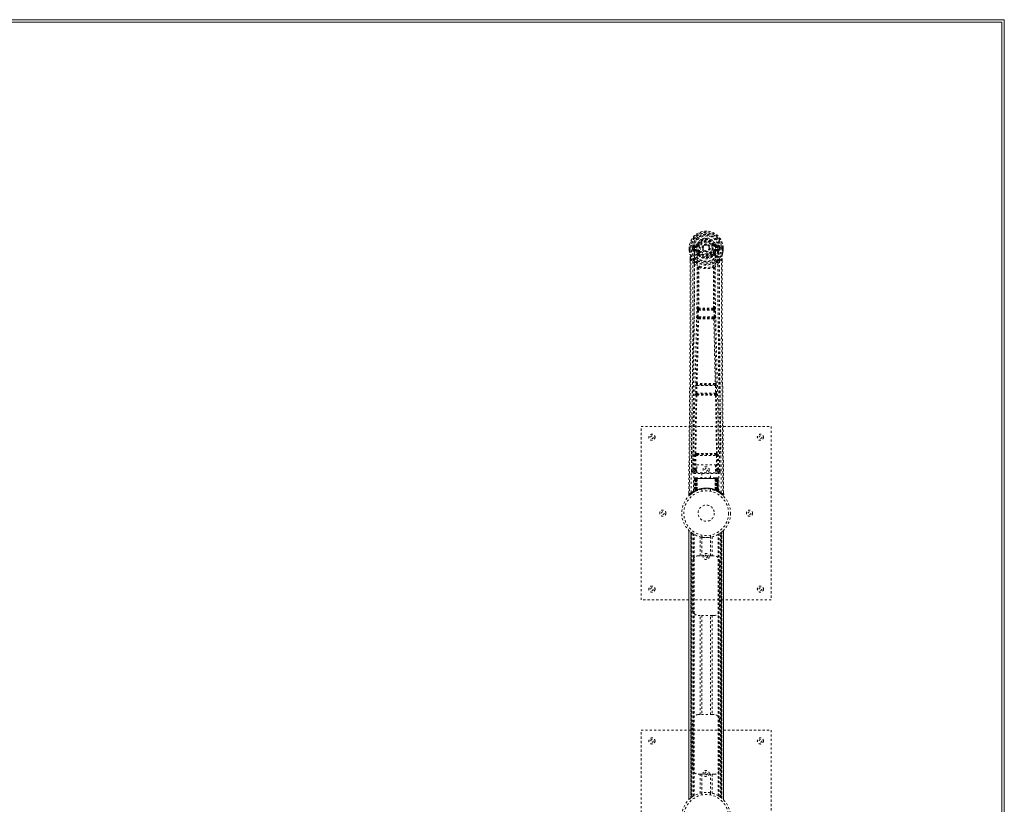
# Model space of a CAD drawing. Header units: inches. Extents: x 20.7 to 104.2, y 28.9 to 88.4.
# Tile 4 of 4: x 58.7 to 104.2, y 52.2 to 88.4. Entities that reach past the tile are written whole.
import ezdxf

# ---------------------------------------------------------------- set-up
doc = ezdxf.new("R2010")
doc.units = ezdxf.units.IN
doc.header["$MEASUREMENT"] = 0
doc.linetypes.add('SLD-Dashed', pattern=[0.075, 0.05, -0.025])
doc.linetypes.add('SLD-Solid', pattern=[0])

msp = doc.modelspace()

# ---------------------------------------------------------------- linework, layer by layer
at = {"color": 7, "linetype": 'SLD-Solid', "lineweight": 15}
for p, q in [((20.658, 88.377), (104.158, 88.377)), ((104.04, 88.259), (20.776, 88.259)), ((20.776, 88.259), (104.04, 88.259)), ((104.04, 28.995), (104.04, 88.259)), ((104.04, 88.259), (104.04, 28.995)), ((104.158, 88.377), (104.158, 28.877))]:
    msp.add_line(p, q, dxfattribs=at)
at = {"color": 7, "linetype": 'SLD-Dashed', "lineweight": 0}
for p, q in [((89.628, 77.858), (89.629, 77.741)), ((89.632, 77.858), (89.628, 77.858)), ((89.629, 77.741), (89.629, 77.737)), ((89.63, 77.859), (89.63, 77.741)), ((89.686, 77.858), (89.632, 77.858)), ((89.658, 77.857), (89.659, 77.741)), ((89.709, 77.857), (89.686, 77.858)), ((89.714, 77.857), (89.709, 77.857)), ((89.865, 77.857), (89.714, 77.857)), ((89.78, 77.784), (89.78, 77.856)), ((89.78, 77.784), (89.809, 77.786)), ((89.78, 77.784), (89.78, 77.784)), ((89.815, 77.857), (89.809, 77.857)), ((89.809, 77.857), (89.809, 77.786)), ((89.81, 77.785), (89.815, 77.766)), ((89.815, 77.779), (89.815, 77.857)), ((89.815, 77.766), (89.815, 77.779)), ((89.821, 77.742), (89.825, 77.738)), ((89.835, 77.727), (89.825, 77.737)), ((89.951, 78.002), (89.833, 77.978)), ((89.835, 77.727), (89.95, 77.706)), ((89.85, 77.79), (89.85, 77.76)), ((89.85, 77.79), (89.979, 77.79)), ((89.979, 77.735), (89.85, 77.76)), ((89.85, 77.76), (89.979, 77.76)), ((89.863, 77.942), (89.979, 77.962)), ((89.863, 77.942), (89.863, 77.912)), ((89.979, 77.942), (89.863, 77.942)), ((89.979, 77.912), (89.863, 77.912)), ((89.979, 77.962), (89.979, 77.942)), ((89.979, 77.912), (89.979, 77.942)), ((89.979, 77.79), (89.979, 77.76)), ((89.979, 77.735), (89.979, 77.76)), ((89.984, 78.029), (90.039, 78.006)), ((90.034, 77.694), (90.027, 77.705)), ((90.061, 77.705), (90.034, 77.694)), ((90.035, 77.998), (90.039, 78.006)), ((90.039, 78.006), (90.061, 77.996)), ((90.564, 77.859), (90.565, 77.851)), ((90.565, 77.851), (90.564, 77.835)), ((90.755, 77.996), (90.777, 78.006)), ((90.782, 77.694), (90.755, 77.705)), ((90.777, 78.006), (90.781, 77.997)), ((90.789, 77.706), (90.782, 77.694)), ((90.837, 77.962), (90.953, 77.942)), ((90.837, 77.962), (90.837, 77.942)), ((90.953, 77.942), (90.837, 77.942)), ((90.837, 77.912), (90.837, 77.942)), ((90.953, 77.912), (90.837, 77.912)), ((90.837, 77.79), (90.837, 77.76)), ((90.837, 77.79), (90.966, 77.79)), ((90.966, 77.76), (90.837, 77.735)), ((90.837, 77.735), (90.837, 77.76)), ((90.837, 77.76), (90.966, 77.76)), ((90.984, 77.978), (90.865, 78.002)), ((90.866, 77.706), (90.981, 77.727)), ((90.951, 77.858), (90.951, 77.857)), ((91.102, 77.857), (90.951, 77.857)), ((90.953, 77.912), (90.953, 77.942)), ((90.966, 77.76), (90.966, 77.79)), ((90.992, 77.738), (90.981, 77.727)), ((90.981, 77.727), (90.981, 77.727)), ((90.981, 77.727), (90.981, 77.727)), ((90.992, 77.738), (90.995, 77.742)), ((91.001, 77.857), (91.007, 77.857)), ((91.001, 77.779), (91.001, 77.857)), ((91.006, 77.785), (91.001, 77.766)), ((91.001, 77.766), (91.001, 77.779)), ((91.007, 77.786), (91.007, 77.857)), ((91.007, 77.786), (91.036, 77.784)), ((91.037, 77.857), (91.036, 77.784)), ((91.036, 77.784), (91.036, 77.784)), ((91.037, 77.857), (91.037, 77.857)), ((91.108, 77.857), (91.102, 77.857)), ((91.131, 77.858), (91.108, 77.857)), ((91.184, 77.858), (91.131, 77.858)), ((91.158, 77.741), (91.158, 77.857)), ((91.188, 77.858), (91.184, 77.858)), ((91.186, 77.741), (91.187, 77.859)), ((91.188, 77.858), (91.187, 77.741)), ((91.187, 77.737), (91.187, 77.741)), ((89.671, 77.359), (89.671, 77.257)), ((89.673, 77.358), (89.673, 77.256)), ((89.701, 77.357), (89.797, 77.242)), ((89.857, 77.13), (89.797, 77.242)), ((90.037, 77.545), (90.036, 77.568)), ((90.055, 77.5), (90.044, 77.518)), ((90.06, 77.573), (90.06, 77.55)), ((90.756, 77.55), (90.756, 77.573)), ((90.773, 77.518), (90.761, 77.5)), ((90.779, 77.545), (90.78, 77.568)), ((91.019, 77.242), (90.96, 77.13)), ((91.019, 77.242), (91.115, 77.357)), ((91.143, 77.269), (91.144, 77.358)), ((91.145, 77.359), (91.145, 77.27)), ((89.998, 74.677), (90.01, 74.986)), ((90.01, 74.986), (90.012, 75.02)), ((90.029, 75.076), (90.028, 75.076)), ((90.042, 74.675), (90.054, 74.984)), ((90.054, 74.984), (90.762, 74.984)), ((90.072, 75.029), (90.073, 75.029)), ((90.744, 75.029), (90.072, 75.029)), ((90.743, 75.029), (90.744, 75.029)), ((90.762, 74.984), (90.774, 74.675)), ((90.788, 75.076), (90.787, 75.076)), ((90.807, 74.986), (90.804, 75.02)), ((90.819, 74.677), (90.807, 74.986)), ((90.02, 74.583), (90.008, 74.587)), ((90.774, 74.675), (90.042, 74.675)), ((90.065, 74.626), (90.052, 74.631)), ((90.052, 74.631), (90.764, 74.631)), ((90.764, 74.631), (90.751, 74.626)), ((90.796, 74.583), (90.808, 74.587)), ((89.928, 71.155), (89.939, 71.508)), ((89.953, 71.598), (89.952, 71.598)), ((89.973, 71.154), (89.984, 71.506)), ((89.984, 71.506), (90.833, 71.506)), ((89.997, 71.551), (89.997, 71.551)), ((90.819, 71.551), (89.997, 71.551)), ((90.819, 71.551), (90.819, 71.551)), ((90.833, 71.506), (90.843, 71.154)), ((90.864, 71.598), (90.863, 71.598)), ((90.888, 71.155), (90.877, 71.508)), ((89.935, 71.065), (89.941, 71.062)), ((90.843, 71.154), (89.973, 71.154)), ((89.986, 71.106), (89.98, 71.109)), ((89.98, 71.109), (90.836, 71.109)), ((90.836, 71.109), (90.83, 71.106)), ((90.875, 71.062), (90.881, 71.065)), ((87.408, 61.627), (87.408, 69.627)), ((87.408, 69.627), (93.408, 69.627)), ((93.408, 69.627), (93.408, 61.627)), ((89.799, 68.384), (89.792, 67.57)), ((89.884, 67.624), (89.891, 68.284)), ((89.929, 67.623), (89.936, 68.283)), ((89.982, 68.374), (89.933, 68.373)), ((89.936, 68.283), (90.881, 68.283)), ((89.945, 68.327), (89.992, 68.327)), ((89.992, 68.327), (90.824, 68.327)), ((90.824, 68.327), (90.872, 68.327)), ((90.883, 68.373), (90.834, 68.374)), ((90.881, 68.283), (90.888, 67.623)), ((90.932, 67.624), (90.925, 68.284)), ((91.024, 67.57), (91.017, 68.384)), ((89.971, 67.85), (90.832, 67.85)), ((89.971, 67.484), (89.971, 67.85)), ((90.832, 67.85), (90.832, 67.484)), ((89.791, 67.567), (89.795, 67.549)), ((89.792, 67.57), (89.792, 67.569)), ((89.792, 67.569), (89.792, 67.559)), ((89.836, 67.521), (89.836, 67.461)), ((89.971, 67.521), (89.836, 67.521)), ((89.836, 67.461), (90.98, 67.461)), ((89.862, 67.223), (89.841, 66.617)), ((89.875, 67.223), (89.854, 66.625)), ((89.875, 67.223), (89.862, 67.223)), ((89.896, 67.227), (89.873, 66.633)), ((89.893, 67.223), (89.873, 66.636)), ((89.892, 67.252), (89.889, 67.251)), ((89.96, 67.223), (89.893, 67.223)), ((89.894, 67.252), (89.894, 67.252)), ((89.901, 67.223), (89.9, 66.666)), ((89.901, 67.252), (89.901, 67.25)), ((89.906, 67.252), (89.901, 67.252)), ((89.915, 67.252), (89.905, 67.252)), ((89.906, 67.223), (90.911, 67.223)), ((89.906, 66.668), (89.906, 67.223)), ((89.914, 66.672), (89.914, 67.223)), ((89.919, 67.252), (89.915, 67.252)), ((89.918, 67.223), (89.918, 66.674)), ((90.898, 67.223), (89.918, 67.223)), ((89.99, 67.252), (89.923, 67.252)), ((89.929, 67.578), (89.929, 67.623)), ((89.971, 67.623), (89.929, 67.623)), ((89.971, 67.578), (89.929, 67.578)), ((89.933, 67.223), (89.932, 66.681)), ((89.936, 67.223), (89.933, 67.223)), ((89.936, 67.223), (90.88, 67.223)), ((89.936, 66.683), (89.936, 67.223)), ((89.941, 66.671), (89.96, 67.223)), ((89.962, 67.223), (89.942, 66.672)), ((89.96, 67.223), (89.962, 67.223)), ((90.832, 67.484), (89.971, 67.484)), ((89.985, 66.7), (89.99, 67.224)), ((89.992, 67.223), (89.987, 66.701)), ((89.992, 67.223), (89.99, 67.224)), ((90.824, 67.252), (89.992, 67.252)), ((90.824, 67.223), (89.992, 67.223)), ((90.213, 67.484), (90.213, 67.252)), ((90.603, 67.252), (90.603, 67.484)), ((90.826, 67.224), (90.824, 67.223)), ((90.829, 66.701), (90.824, 67.223)), ((90.893, 67.252), (90.826, 67.252)), ((90.826, 67.224), (90.831, 66.7)), ((90.832, 67.623), (90.888, 67.623)), ((90.832, 67.578), (90.888, 67.578)), ((90.98, 67.521), (90.832, 67.521)), ((90.855, 67.223), (90.856, 67.223)), ((90.874, 66.672), (90.855, 67.223)), ((90.923, 67.223), (90.856, 67.223)), ((90.856, 67.223), (90.875, 66.671)), ((90.883, 67.223), (90.88, 67.223)), ((90.88, 67.223), (90.88, 66.683)), ((90.884, 66.681), (90.883, 67.223)), ((90.932, 67.624), (90.888, 67.623)), ((90.888, 67.578), (90.888, 67.623)), ((90.901, 67.252), (90.897, 67.252)), ((90.898, 66.674), (90.898, 67.223)), ((90.911, 67.252), (90.901, 67.252)), ((90.902, 67.223), (90.902, 66.672)), ((90.915, 67.252), (90.91, 67.252)), ((90.911, 67.223), (90.911, 66.668)), ((90.916, 66.666), (90.916, 67.223)), ((90.943, 66.633), (90.92, 67.227)), ((90.923, 67.223), (90.943, 66.636)), ((90.928, 67.251), (90.924, 67.252)), ((90.941, 67.223), (90.962, 66.625)), ((90.954, 67.223), (90.941, 67.223)), ((90.954, 67.223), (90.976, 66.617)), ((90.98, 67.461), (90.98, 67.521)), ((91.021, 67.549), (91.025, 67.567)), ((91.024, 67.569), (91.024, 67.57)), ((91.024, 67.559), (91.024, 67.569)), ((89.602, 66.571), (89.601, 66.486)), ((89.601, 66.485), (89.631, 66.485)), ((89.651, 66.463), (89.753, 66.544)), ((89.762, 66.551), (89.823, 66.588)), ((89.826, 66.593), (89.839, 66.6)), ((89.841, 66.617), (89.854, 66.625)), ((89.858, 66.611), (89.924, 66.645)), ((89.873, 66.636), (89.941, 66.671)), ((89.88, 66.642), (89.885, 66.641)), ((89.9, 66.666), (89.906, 66.668)), ((89.913, 66.64), (89.9, 66.666)), ((89.913, 66.64), (89.904, 66.635)), ((89.918, 66.642), (89.906, 66.668)), ((89.918, 66.642), (89.913, 66.64)), ((89.926, 66.646), (89.914, 66.672)), ((89.93, 66.648), (89.918, 66.674)), ((89.944, 66.655), (89.918, 66.642)), ((89.924, 66.645), (89.925, 66.646)), ((89.926, 66.646), (89.93, 66.648)), ((89.944, 66.655), (89.932, 66.681)), ((89.948, 66.656), (89.936, 66.683)), ((89.942, 66.672), (89.941, 66.671)), ((89.985, 66.7), (89.987, 66.701)), ((89.988, 66.673), (89.991, 66.674)), ((90.208, 66.734), (90.208, 66.638)), ((90.608, 66.638), (90.608, 66.734)), ((90.825, 66.674), (90.828, 66.673)), ((90.829, 66.701), (90.831, 66.7)), ((90.88, 66.683), (90.868, 66.656)), ((90.872, 66.655), (90.868, 66.656)), ((90.884, 66.681), (90.872, 66.655)), ((90.875, 66.671), (90.874, 66.672)), ((90.875, 66.671), (90.943, 66.636)), ((90.898, 66.674), (90.886, 66.648)), ((90.886, 66.648), (90.89, 66.646)), ((90.902, 66.672), (90.89, 66.646)), ((90.891, 66.646), (90.892, 66.645)), ((90.892, 66.645), (90.958, 66.611)), ((90.911, 66.668), (90.898, 66.642)), ((90.903, 66.64), (90.898, 66.642)), ((90.916, 66.666), (90.903, 66.64)), ((90.911, 66.668), (90.916, 66.666)), ((90.962, 66.625), (90.976, 66.617)), ((90.977, 66.6), (90.99, 66.593)), ((91.215, 66.486), (91.214, 66.57)), ((89.603, 64.842), (89.603, 52.412)), ((89.603, 52.413), (89.603, 64.841)), ((89.603, 64.841), (89.604, 64.84)), ((89.603, 64.84), (89.603, 52.413)), ((89.615, 52.425), (89.615, 64.829)), ((89.693, 52.495), (89.693, 64.758)), ((89.693, 64.758), (89.693, 52.495)), ((89.698, 64.754), (89.698, 52.499)), ((89.738, 64.723), (89.702, 64.751)), ((89.702, 52.503), (89.702, 64.751)), ((89.702, 64.751), (89.702, 52.503)), ((89.707, 64.747), (89.707, 52.507)), ((89.717, 52.514), (89.717, 64.739)), ((89.718, 52.515), (89.718, 64.739)), ((89.72, 64.737), (89.72, 52.517)), ((89.722, 64.735), (89.722, 52.518)), ((89.752, 64.713), (89.752, 52.541)), ((89.81, 64.674), (89.805, 64.677)), ((89.81, 52.58), (89.81, 64.674)), ((89.835, 52.595), (89.835, 64.659)), ((89.853, 52.605), (89.853, 64.648)), ((90.127, 63.662), (90.127, 64.538)), ((90.208, 64.616), (90.208, 64.519)), ((90.211, 64.519), (90.211, 63.662)), ((90.606, 63.662), (90.606, 64.519)), ((90.608, 64.519), (90.608, 64.616)), ((90.69, 64.538), (90.69, 63.662)), ((90.963, 52.605), (90.963, 64.648)), ((90.981, 52.595), (90.981, 64.659)), ((91.006, 52.58), (91.006, 64.674)), ((91.072, 52.535), (91.072, 64.719)), ((91.094, 52.518), (91.094, 64.735)), ((91.097, 52.517), (91.097, 64.737)), ((91.098, 64.739), (91.1, 64.74)), ((91.098, 64.739), (91.098, 52.515)), ((91.103, 64.742), (91.103, 52.512)), ((91.119, 64.755), (91.112, 64.75)), ((91.113, 64.75), (91.118, 64.754)), ((91.114, 64.751), (91.114, 52.503)), ((91.114, 52.503), (91.114, 64.751)), ((91.117, 52.5), (91.117, 64.753)), ((91.123, 64.758), (91.118, 64.754)), ((91.118, 52.499), (91.118, 64.754)), ((91.123, 64.758), (91.123, 52.495)), ((91.123, 52.495), (91.123, 64.758)), ((91.201, 64.829), (91.201, 52.425)), ((91.213, 52.411), (91.213, 64.842)), ((91.213, 64.841), (91.213, 52.413)), ((91.213, 52.413), (91.213, 64.84)), ((90.043, 63.662), (90.127, 63.662)), ((90.69, 63.662), (90.127, 63.662)), ((90.69, 63.662), (90.773, 63.662)), ((89.793, 61.162), (89.793, 63.412)), ((91.023, 63.412), (91.023, 61.162)), ((93.408, 61.627), (87.408, 61.627)), ((90.127, 60.912), (90.043, 60.912)), ((90.127, 56.342), (90.127, 60.912)), ((90.69, 60.912), (90.127, 60.912)), ((90.211, 60.912), (90.211, 56.342)), ((90.606, 56.342), (90.606, 60.912)), ((90.69, 60.912), (90.69, 56.342)), ((90.773, 60.912), (90.69, 60.912)), ((90.043, 56.342), (90.127, 56.342)), ((90.69, 56.342), (90.127, 56.342)), ((90.69, 56.342), (90.773, 56.342)), ((89.793, 53.842), (89.793, 56.092)), ((91.023, 56.092), (91.023, 53.842)), ((87.408, 47.627), (87.408, 55.627)), ((87.408, 55.627), (93.408, 55.627)), ((93.408, 55.627), (93.408, 47.627)), ((90.127, 53.592), (90.043, 53.592)), ((90.127, 52.716), (90.127, 53.592)), ((90.127, 53.592), (90.69, 53.592)), ((90.211, 53.592), (90.211, 52.734)), ((90.606, 52.734), (90.606, 53.592)), ((90.69, 53.592), (90.69, 52.716)), ((90.773, 53.592), (90.69, 53.592)), ((90.208, 52.734), (90.208, 52.638)), ((90.608, 52.638), (90.608, 52.734)), ((89.693, 52.495), (89.698, 52.499)), ((89.703, 52.504), (89.698, 52.499)), ((89.707, 52.507), (89.724, 52.52)), ((89.718, 52.515), (89.716, 52.514)), ((91.006, 52.58), (91.011, 52.576)), ((91.078, 52.53), (91.114, 52.503)), ((91.118, 52.499), (91.123, 52.495)), ((91.213, 52.413), (91.212, 52.413))]:
    msp.add_line(p, q, dxfattribs=at)
at = {"color": 7, "linetype": 'SLD-Dashed', "lineweight": 0, "flags": 128}
for points in [[(89.982, 77.887), (89.988, 77.965), (90.011, 78.041), (90.05, 78.111), (90.104, 78.172), (90.169, 78.221), (90.244, 78.258), (90.324, 78.28), (90.408, 78.288), (90.492, 78.28), (90.572, 78.258), (90.647, 78.221), (90.713, 78.172), (90.766, 78.111), (90.806, 78.041), (90.828, 77.965), (90.834, 77.887)], [(89.628, 77.858), (89.628, 77.858), (89.629, 77.858), (89.632, 77.858), (89.635, 77.858), (89.64, 77.857), (89.646, 77.857), (89.652, 77.857), (89.658, 77.857)], [(89.629, 77.741), (89.642, 77.646), (89.658, 77.571)], [(89.629, 77.737), (89.63, 77.737), (89.632, 77.737), (89.635, 77.738), (89.638, 77.738), (89.643, 77.739), (89.648, 77.74), (89.653, 77.74), (89.659, 77.741)], [(89.659, 77.741), (89.652, 77.741), (89.646, 77.741), (89.64, 77.741), (89.636, 77.741), (89.632, 77.741), (89.63, 77.741), (89.629, 77.741), (89.629, 77.741)], [(89.629, 77.737), (89.641, 77.649), (89.659, 77.56)], [(89.72, 66.579), (89.726, 68.17), (89.744, 69.759), (89.774, 71.345), (89.812, 72.928), (89.842, 74.168), (89.865, 75.404), (89.875, 76.634), (89.865, 77.857)], [(89.81, 77.785), (89.81, 77.786), (89.809, 77.786)], [(89.815, 77.779), (89.831, 77.787), (89.85, 77.79)], [(89.863, 77.912), (89.84, 77.916), (89.82, 77.929)], [(89.829, 66.635), (89.835, 68.221), (89.856, 69.806), (89.889, 71.388), (89.929, 72.967), (89.961, 74.204), (89.985, 75.437), (89.995, 76.666), (89.982, 77.887)], [(89.977, 77.683), (89.964, 77.7), (89.95, 77.706)], [(90.036, 77.568), (90.006, 77.618), (89.977, 77.683)], [(90.034, 77.694), (90.06, 77.633), (90.089, 77.586)], [(90.089, 77.985), (90.084, 77.987), (90.079, 77.989), (90.074, 77.991), (90.07, 77.993), (90.066, 77.994), (90.064, 77.995), (90.062, 77.996), (90.061, 77.996)], [(90.089, 77.717), (90.084, 77.715), (90.079, 77.713), (90.074, 77.711), (90.07, 77.709), (90.066, 77.707), (90.064, 77.706), (90.062, 77.706), (90.061, 77.705)], [(90.727, 77.985), (90.732, 77.987), (90.737, 77.989), (90.742, 77.991), (90.746, 77.993), (90.75, 77.994), (90.752, 77.995), (90.754, 77.996), (90.755, 77.996)], [(90.727, 77.717), (90.732, 77.715), (90.737, 77.713), (90.742, 77.711), (90.746, 77.709), (90.75, 77.707), (90.752, 77.706), (90.754, 77.706), (90.755, 77.705)], [(90.78, 77.568), (90.811, 77.618), (90.839, 77.683)], [(90.987, 66.635), (90.981, 68.221), (90.96, 69.806), (90.927, 71.388), (90.887, 72.967), (90.855, 74.204), (90.831, 75.437), (90.822, 76.666), (90.834, 77.887)], [(90.839, 77.683), (90.852, 77.7), (90.866, 77.706)], [(91.096, 66.579), (91.091, 68.17), (91.072, 69.759), (91.042, 71.345), (91.004, 72.928), (90.974, 74.168), (90.951, 75.404), (90.941, 76.634), (90.951, 77.857)], [(90.996, 77.929), (90.977, 77.916), (90.953, 77.912)], [(90.966, 77.79), (90.985, 77.787), (91.001, 77.779)], [(91.007, 77.786), (91.007, 77.786), (91.006, 77.785)], [(91.007, 77.857), (91.01, 77.857), (91.017, 77.857), (91.026, 77.857), (91.037, 77.857)], [(91.157, 77.56), (91.174, 77.638), (91.187, 77.737)], [(91.158, 77.857), (91.164, 77.857), (91.171, 77.857), (91.176, 77.857), (91.181, 77.857), (91.184, 77.858), (91.187, 77.858), (91.188, 77.858), (91.188, 77.858)], [(91.187, 77.741), (91.188, 77.741), (91.186, 77.741), (91.184, 77.741), (91.18, 77.741), (91.176, 77.741), (91.17, 77.741), (91.164, 77.741), (91.158, 77.741)], [(91.187, 77.737), (91.186, 77.737), (91.184, 77.737), (91.181, 77.738), (91.178, 77.738), (91.173, 77.739), (91.168, 77.74), (91.163, 77.74), (91.158, 77.741)], [(91.187, 77.741), (91.174, 77.646), (91.159, 77.571)], [(89.671, 77.257), (89.669, 74.64), (89.651, 71.924), (89.627, 69.203), (89.601, 66.485)], [(89.701, 77.357), (89.702, 76.543), (89.702, 75.695), (89.699, 74.811), (89.696, 74.009), (89.693, 73.491), (89.689, 72.949), (89.685, 72.383), (89.681, 71.819), (89.677, 71.331), (89.671, 70.684), (89.665, 69.996), (89.658, 69.267), (89.651, 68.59), (89.631, 66.485)], [(89.658, 77.571), (89.658, 77.565), (89.659, 77.56)], [(89.839, 77.282), (89.739, 77.405), (89.659, 77.56)], [(89.671, 77.359), (89.671, 77.358), (89.672, 77.358), (89.674, 77.358), (89.678, 77.358), (89.683, 77.357), (89.689, 77.357), (89.695, 77.357), (89.701, 77.357)], [(89.797, 77.242), (89.797, 76.502), (89.796, 75.73), (89.793, 74.927), (89.789, 74.161), (89.784, 73.385), (89.778, 72.609), (89.772, 71.853), (89.766, 71.128), (89.759, 70.452), (89.752, 69.696), (89.745, 68.986), (89.738, 68.289), (89.731, 67.567)], [(90.055, 77.5), (90.13, 77.441), (90.181, 77.414)], [(90.635, 77.414), (90.686, 77.441), (90.761, 77.5)], [(90.977, 77.282), (91.077, 77.406), (91.157, 77.56)], [(91.085, 67.567), (91.081, 67.943), (91.077, 68.372), (91.073, 68.842), (91.068, 69.266), (91.066, 69.489), (91.064, 69.712), (91.062, 69.934), (91.06, 70.187), (91.057, 70.442), (91.055, 70.689), (91.05, 71.193), (91.046, 71.66), (91.042, 72.092), (91.039, 72.515), (91.035, 73.005), (91.029, 73.846), (91.024, 74.694), (91.021, 75.571), (91.019, 76.426), (91.019, 77.242)], [(91.115, 77.357), (91.114, 76.619), (91.114, 75.839), (91.116, 75.016), (91.12, 74.15), (91.124, 73.354), (91.13, 72.524), (91.131, 72.333), (91.133, 72.141), (91.134, 71.947), (91.136, 71.814), (91.137, 71.684), (91.138, 71.548), (91.139, 71.407), (91.143, 70.954), (91.148, 70.449), (91.153, 69.894), (91.156, 69.542), (91.16, 69.17), (91.164, 68.767), (91.167, 68.392), (91.172, 67.901), (91.176, 67.465), (91.179, 67.084), (91.182, 66.757), (91.185, 66.485)], [(91.115, 77.357), (91.121, 77.357), (91.127, 77.357), (91.133, 77.357), (91.138, 77.358), (91.142, 77.358), (91.144, 77.358), (91.145, 77.358), (91.145, 77.359)], [(91.145, 77.27), (91.147, 74.641), (91.165, 71.923), (91.189, 69.204), (91.215, 66.485)], [(91.157, 77.56), (91.158, 77.565), (91.159, 77.571)], [(89.857, 77.13), (89.848, 73.943), (89.822, 70.755), (89.791, 67.567)], [(89.857, 77.13), (89.941, 77.032), (90.038, 76.945)], [(89.935, 77.194), (89.944, 77.185), (89.95, 77.179)], [(90.029, 75.076), (90.04, 76.008), (90.04, 76.937)], [(90.086, 76.954), (90.081, 76.964), (90.074, 76.97), (90.067, 76.974), (90.059, 76.974), (90.051, 76.971), (90.045, 76.965), (90.04, 76.956), (90.038, 76.945)], [(90.076, 76.944), (90.075, 76.014), (90.065, 75.081)], [(90.086, 76.954), (90.08, 76.95), (90.077, 76.947), (90.076, 76.946), (90.076, 76.944)], [(90.778, 76.945), (90.776, 76.956), (90.771, 76.965), (90.765, 76.971), (90.758, 76.974), (90.75, 76.974), (90.742, 76.97), (90.735, 76.964), (90.73, 76.954)], [(90.74, 76.944), (90.74, 76.946), (90.739, 76.947), (90.737, 76.95), (90.73, 76.954)], [(90.751, 75.081), (90.741, 76.014), (90.74, 76.944)], [(90.787, 75.076), (90.777, 76.008), (90.776, 76.937)], [(90.778, 76.945), (90.875, 77.032), (90.96, 77.13)], [(90.867, 77.179), (90.872, 77.185), (90.881, 77.194)], [(91.025, 67.567), (90.994, 70.755), (90.968, 73.943), (90.96, 77.13)], [(90.01, 74.986), (90.015, 74.986), (90.025, 74.985), (90.039, 74.985), (90.054, 74.984)], [(90.054, 74.984), (90.055, 74.993), (90.056, 75.001), (90.061, 75.016), (90.066, 75.025), (90.069, 75.028), (90.071, 75.029), (90.072, 75.029)], [(90.762, 74.984), (90.77, 74.985), (90.778, 74.985), (90.785, 74.985), (90.791, 74.985), (90.797, 74.986), (90.801, 74.986), (90.805, 74.986), (90.807, 74.986)], [(89.953, 71.598), (89.988, 73.093), (90.02, 74.583)], [(89.987, 71.6), (90.023, 73.096), (90.056, 74.588)], [(89.998, 74.677), (89.999, 74.677), (90.003, 74.677), (90.007, 74.677), (90.013, 74.677), (90.019, 74.676), (90.026, 74.676), (90.034, 74.676), (90.042, 74.675)], [(90.052, 74.631), (90.047, 74.635), (90.044, 74.644), (90.042, 74.659), (90.042, 74.667), (90.042, 74.675)], [(90.76, 74.588), (90.793, 73.096), (90.829, 71.6)], [(90.774, 74.675), (90.775, 74.667), (90.774, 74.659), (90.773, 74.644), (90.769, 74.635), (90.764, 74.631)], [(90.774, 74.675), (90.782, 74.676), (90.79, 74.676), (90.797, 74.676), (90.803, 74.677), (90.809, 74.677), (90.813, 74.677), (90.817, 74.677), (90.819, 74.677)], [(90.863, 71.598), (90.828, 73.093), (90.796, 74.583)], [(89.939, 71.508), (89.941, 71.541), (89.941, 71.543)], [(89.939, 71.508), (89.941, 71.508), (89.944, 71.507), (89.948, 71.507), (89.954, 71.507), (89.96, 71.507), (89.968, 71.507), (89.975, 71.506), (89.984, 71.506)], [(89.957, 71.578), (89.956, 71.58), (89.953, 71.598)], [(90.833, 71.506), (90.841, 71.506), (90.849, 71.507), (90.856, 71.507), (90.862, 71.507), (90.868, 71.507), (90.872, 71.507), (90.876, 71.508), (90.877, 71.508)], [(90.877, 71.508), (90.875, 71.541), (90.875, 71.543)], [(89.9, 68.372), (89.917, 69.718), (89.941, 71.062)], [(89.928, 71.155), (89.93, 71.155), (89.933, 71.155), (89.937, 71.155), (89.943, 71.154), (89.949, 71.154), (89.957, 71.154), (89.965, 71.154), (89.973, 71.154)], [(89.933, 68.373), (89.95, 69.72), (89.975, 71.065)], [(90.841, 71.065), (90.866, 69.72), (90.883, 68.373)], [(90.843, 71.154), (90.852, 71.154), (90.859, 71.154), (90.867, 71.154), (90.873, 71.154), (90.879, 71.155), (90.883, 71.155), (90.886, 71.155), (90.888, 71.155)], [(90.916, 68.372), (90.899, 69.718), (90.875, 71.062)], [(89.891, 68.284), (89.895, 68.284), (89.906, 68.284), (89.92, 68.283), (89.936, 68.283)], [(89.945, 68.327), (89.928, 68.331), (89.917, 68.339)], [(89.982, 68.374), (90.194, 68.374), (90.408, 68.374), (90.623, 68.374), (90.834, 68.374)], [(89.992, 68.327), (90.196, 68.328), (90.402, 68.328), (90.614, 68.328), (90.824, 68.327)], [(90.881, 68.283), (90.896, 68.283), (90.911, 68.284), (90.921, 68.284), (90.925, 68.284)], [(89.884, 67.624), (89.815, 67.595), (89.794, 67.569)], [(89.836, 67.521), (89.86, 67.55), (89.929, 67.578)], [(89.862, 67.223), (89.864, 67.223), (89.873, 67.223), (89.886, 67.223), (89.901, 67.223)], [(89.914, 67.223), (89.9, 67.223), (89.887, 67.223), (89.879, 67.223), (89.875, 67.223)], [(89.884, 67.624), (89.889, 67.624), (89.899, 67.624), (89.913, 67.623), (89.929, 67.623)], [(89.893, 67.223), (89.894, 67.223), (89.896, 67.223), (89.899, 67.223), (89.904, 67.223), (89.91, 67.223), (89.917, 67.223), (89.925, 67.223), (89.933, 67.223)], [(89.915, 67.25), (89.911, 67.251), (89.908, 67.251), (89.907, 67.252), (89.907, 67.252)], [(89.972, 67.242), (89.965, 67.233), (89.962, 67.223)], [(89.99, 67.224), (89.975, 67.238), (89.972, 67.242)], [(90.826, 67.224), (90.841, 67.238), (90.844, 67.242)], [(90.855, 67.223), (90.851, 67.233), (90.844, 67.242)], [(90.883, 67.223), (90.891, 67.223), (90.899, 67.223), (90.906, 67.223), (90.912, 67.223), (90.917, 67.223), (90.921, 67.223), (90.922, 67.223), (90.923, 67.223)], [(90.888, 67.578), (90.957, 67.55), (90.98, 67.521)], [(90.894, 67.252), (90.892, 67.252), (90.891, 67.252)], [(90.909, 67.252), (90.909, 67.252), (90.908, 67.251), (90.906, 67.251), (90.902, 67.25)], [(90.941, 67.223), (90.938, 67.223), (90.929, 67.223), (90.917, 67.223), (90.902, 67.223)], [(90.923, 67.252), (90.923, 67.252), (90.922, 67.251), (90.919, 67.251), (90.915, 67.25)], [(90.916, 67.223), (90.931, 67.223), (90.943, 67.223), (90.952, 67.223), (90.954, 67.223)], [(90.923, 67.223), (90.922, 67.23), (90.921, 67.232)], [(91.025, 67.567), (91.001, 67.595), (90.932, 67.624)], [(89.604, 66.486), (89.606, 66.478), (89.61, 66.47), (89.615, 66.464), (89.621, 66.459), (89.628, 66.456), (89.636, 66.455), (89.643, 66.457), (89.649, 66.461)], [(90.942, 66.62), (90.936, 66.623), (90.903, 66.64)], [(90.945, 66.628), (90.943, 66.634), (90.943, 66.636)], [(90.982, 66.6), (90.975, 66.611), (90.971, 66.625)], [(90.975, 66.611), (90.974, 66.617), (90.974, 66.618)], [(91.185, 66.485), (91.177, 66.476), (91.171, 66.469), (91.166, 66.464), (91.165, 66.463)], [(91.167, 66.465), (91.174, 66.461), (91.182, 66.459), (91.19, 66.458), (91.198, 66.46), (91.205, 66.463), (91.21, 66.469), (91.213, 66.475), (91.215, 66.483)], [(91.215, 66.485), (91.214, 66.486), (91.213, 66.485), (91.206, 66.485), (91.196, 66.485), (91.191, 66.485), (91.185, 66.485)], [(90.211, 52.734), (90.222, 52.736), (90.229, 52.737)], [(89.712, 52.511), (89.714, 52.512), (89.717, 52.514)], [(91.103, 52.512), (91.114, 52.503), (91.119, 52.499)]]:
    msp.add_lwpolyline(points, dxfattribs=at)
at = {"color": 7, "linetype": 'SLD-Dashed', "lineweight": 0}
for centre, radius in [((90.408, 77.851), 0.7), ((90.408, 77.851), 0.69), ((90.408, 77.851), 0.623), ((90.408, 77.851), 0.32), ((90.408, 77.851), 0.275), ((90.408, 77.851), 0.188), ((90.408, 77.851), 0.156), ((90.408, 77.851), 0.142), ((90.408, 77.851), 0.139), ((90.408, 77.851), 0.138), ((87.908, 69.127), 0.141), ((87.908, 69.127), 0.0625), ((92.908, 69.127), 0.141), ((92.908, 69.127), 0.0625), ((90.408, 67.627), 0.14), ((90.408, 67.627), 0.0625), ((90.408, 65.627), 1.125), ((90.408, 65.627), 1.03), ((90.408, 65.627), 0.375), ((88.408, 65.627), 0.141), ((88.408, 65.627), 0.0625), ((92.408, 65.627), 0.141), ((92.408, 65.627), 0.0625), ((90.408, 63.627), 0.14), ((90.408, 63.627), 0.0625), ((87.908, 62.127), 0.141), ((92.908, 62.127), 0.141), ((87.908, 62.127), 0.0625), ((92.908, 62.127), 0.0625), ((87.908, 55.127), 0.141), ((87.908, 55.127), 0.0625), ((92.908, 55.127), 0.141), ((92.908, 55.127), 0.0625), ((90.408, 53.627), 0.141), ((90.408, 53.627), 0.0625), ((90.408, 51.627), 1.125), ((90.408, 51.627), 1.03)]:
    msp.add_circle(centre, radius, dxfattribs=at)
for centre, radius, start, end in [((90.408, 77.851), 0.78, 0.5288, 179.4712), ((90.408, 77.851), 0.78, 0, 179.4852), ((90.408, 77.851), 0.75, 0.4562, 179.5438), ((90.408, 77.851), 0.629, 0.5444, 179.4556), ((90.408, 77.851), 0.599, 0.5443, 179.4557), ((90.408, 77.863), 0.543, 359.3659, 180.6341), ((90.408, 77.851), 0.459, 22.774, 157.226), ((90.408, 77.851), 0.4, 22.774, 157.226), ((90.408, 77.851), 0.376, 22.774, 157.226), ((90.408, 77.851), 0.346, 22.7741, 157.2259), ((90.408, 77.851), 0.275, 90.0001, 269.9999), ((90.408, 77.851), 0.275, 270.0003, 89.9997), ((89.659, 77.741), 0.03, 180.2178, 185.2738), ((90.408, 77.851), 0.787, 188.3239, 351.6761), ((90.408, 77.851), 0.758, 188.3238, 351.6762), ((89.803, 78.751), 0.895, 268.5066, 270.4045), ((90.408, 77.851), 0.632, 186.0643, 353.9357), ((90.408, 77.851), 0.602, 186.2697, 353.7303), ((90.408, 77.851), 0.593, 172.3909, 179.4476), ((89.899, 77.774), 0.0843, 185.4034, 202.6239), ((90.024, 77.902), 0.206, 158.3408, 172.3377), ((89.849, 77.729), 0.0305, 89.0391, 156.1683), ((90.276, 77.946), 0.497, 204.8146, 243.6295), ((89.862, 77.972), 0.0299, 167.894, 271.9501), ((90.215, 77.947), 0.439, 210.0687, 246.0866), ((89.981, 77.646), 0.242, 89.7345, 118.825), ((89.98, 77.992), 0.0301, 162.3454, 268.5786), ((89.98, 77.705), 0.0299, 91.0444, 179.0105), ((89.942, 78.046), 0.0455, 281.3648, 337.4582), ((90.008, 77.678), 0.031, 31.5926, 170.0513), ((89.973, 78.034), 0.0715, 274.7867, 329.7512), ((89.979, 78.031), 0.089, 270, 337.226), ((89.979, 78.031), 0.119, 269.9996, 337.2268), ((89.979, 77.671), 0.119, 22.7743, 90.0001), ((89.979, 77.671), 0.089, 22.774, 90), ((89.977, 77.678), 0.0567, 28.2285, 87.9799), ((90.408, 77.851), 0.376, 202.774, 337.226), ((90.408, 77.851), 0.346, 202.7737, 337.2263), ((90.408, 77.851), 0.156, 245.1542, 290.0596), ((90.837, 78.031), 0.119, 202.7732, 270.0004), ((90.837, 77.671), 0.119, 89.9999, 157.2257), ((90.343, 77.847), 0.465, 325.8383, 340.7942), ((90.837, 78.031), 0.089, 202.774, 270), ((90.837, 77.671), 0.089, 90, 157.226), ((90.544, 77.941), 0.491, 296.1278, 335.5123), ((90.262, 79.309), 1.402, 291.5604, 293.9861), ((90.601, 77.947), 0.44, 293.9343, 329.9021), ((90.843, 78.033), 0.0714, 210.3154, 265.2476), ((90.808, 77.678), 0.031, 10.1677, 148.1969), ((90.839, 77.679), 0.0565, 91.9605, 151.5628), ((90.874, 78.046), 0.0455, 202.5181, 258.655), ((90.833, 77.638), 0.249, 61.7031, 89.8635), ((90.836, 77.992), 0.0301, 271.4524, 17.6236), ((90.836, 77.705), 0.0299, 1.0028, 88.9468), ((90.954, 77.972), 0.0299, 268.0539, 12.1021), ((90.967, 77.729), 0.0305, 23.8291, 90.9635), ((90.792, 77.902), 0.206, 7.6643, 21.652), ((90.887, 77.782), 0.115, 339.7008, 352.2719), ((90.408, 77.851), 0.593, 0.5524, 7.6091), ((88.47, 77.387), 1.202, 358.6564, 8.8138), ((86.081, 76.718), 3.676, 10.0104, 13.2379), ((90.259, 76.795), 0.643, 130.7343, 135.9148), ((91.382, 78.855), 2.203, 225.5682, 228.9433), ((90.067, 77.565), 0.0305, 43.9322, 174.3713), ((90.058, 77.522), 0.0505, 88.2678, 115.7589), ((90.059, 77.5), 0.0506, 88.2566, 115.6739), ((90.081, 77.541), 0.0444, 175.0057, 212.6961), ((90.095, 77.495), 0.0404, 127.2355, 172.6777), ((90.088, 77.549), 0.0371, 89.2737, 139.8313), ((90.408, 77.862), 0.453, 219.7485, 320.2508), ((90.093, 77.551), 0.0326, 181.6463, 227.8211), ((90.408, 77.888), 0.494, 226.9722, 313.028), ((90.408, 77.845), 0.411, 219.0115, 320.9885), ((90.408, 77.832), 0.476, 241.4725, 298.5263), ((90.749, 77.565), 0.0305, 5.6312, 136.0676), ((90.728, 77.549), 0.0371, 40.1625, 90.7363), ((90.723, 77.551), 0.0326, 312.1666, 358.3661), ((90.721, 77.495), 0.0404, 7.3016, 52.7852), ((90.758, 77.522), 0.0504, 64.2201, 91.7532), ((90.758, 77.5), 0.0506, 64.3241, 91.7454), ((90.735, 77.541), 0.0444, 327.3949, 5.001), ((89.433, 78.856), 2.205, 311.059, 314.431), ((90.557, 76.794), 0.644, 44.0889, 49.2619), ((94.734, 76.718), 3.675, 166.7618, 169.9898), ((92.346, 77.387), 1.202, 171.188, 181.3419), ((89.917, 77.127), 0.0608, 58.0318, 177.6168), ((90.676, 77.688), 0.888, 215.0292, 230.869), ((90.099, 76.941), 0.0608, 73.4594, 176.3307), ((90.026, 76.938), 0.0143, 356.6462, 32.4463), ((90.073, 76.864), 0.0795, 87.4959, 113.9392), ((90.163, 76.936), 0.0786, 126.262, 166.6779), ((90.408, 77.865), 0.965, 250.5263, 289.4748), ((90.408, 77.792), 0.844, 249.7732, 290.227), ((90.14, 77.688), 0.887, 309.1302, 324.9713), ((90.717, 76.941), 0.0608, 3.6693, 106.5406), ((90.653, 76.936), 0.0786, 13.3217, 53.7384), ((90.743, 76.864), 0.0795, 66.0527, 92.5072), ((90.79, 76.938), 0.0143, 147.5542, 183.3571), ((90.899, 77.127), 0.0608, 2.3829, 121.9707), ((90.105, 75.024), 0.0933, 145.8676, 182.4616), ((90.073, 75.074), 0.0451, 177.8529, 268.9612), ((90.059, 74.992), 0.0889, 86.1819, 109.6173), ((90.074, 75.075), 0.0451, 177.8476, 268.9549), ((90.151, 75.069), 0.0873, 171.8103, 206.8115), ((90.408, 42.347), 32.736, 89.3991, 90.6007), ((90.408, 41.661), 33.37, 89.4251, 90.5749), ((90.665, 75.069), 0.0873, 333.1885, 8.1897), ((90.742, 75.075), 0.0451, 271.0457, 2.1519), ((90.743, 75.074), 0.0451, 271.0388, 2.1471), ((90.704, 74.986), 0.0588, 357.8309, 46.6359), ((90.757, 74.994), 0.0879, 70.2461, 93.9547), ((90.711, 75.024), 0.0933, 357.5366, 34.1354), ((90.16, 74.65), 0.165, 170.5971, 202.3632), ((90.053, 74.585), 0.0451, 90.8621, 177.5114), ((90.066, 74.581), 0.0451, 90.899, 177.3952), ((90.05, 74.496), 0.0919, 86.0221, 108.5458), ((90.116, 74.595), 0.0607, 148.3033, 186.2268), ((90.408, 111.614), 37.028, 269.4553, 270.5445), ((90.408, 107.518), 32.893, 269.4021, 270.5979), ((90.751, 74.581), 0.0451, 2.605, 89.1009), ((90.699, 74.594), 0.0613, 353.9391, 31.5309), ((90.766, 74.496), 0.092, 71.469, 93.9877), ((90.763, 74.585), 0.0451, 2.4886, 89.1379), ((90.656, 74.65), 0.165, 337.6356, 9.404), ((90.059, 71.547), 0.118, 154.6373, 182.0209), ((89.997, 71.596), 0.0451, 178.3718, 269.3678), ((89.979, 71.476), 0.125, 86.4445, 102.2387), ((89.997, 71.595), 0.0433, 202.7738, 270.2205), ((90.046, 71.512), 0.0626, 141.5425, 185.5207), ((90.056, 71.589), 0.0697, 170.9197, 213.0612), ((90.408, 38.027), 33.576, 89.2814, 90.7186), ((90.408, 38.203), 33.351, 89.2944, 90.7056), ((90.76, 71.589), 0.0697, 326.9361, 9.0829), ((90.818, 71.596), 0.0451, 270.6367, 1.6266), ((90.819, 71.596), 0.0451, 270.6322, 1.6282), ((90.77, 71.512), 0.0626, 354.4764, 38.4603), ((90.837, 71.477), 0.123, 77.6591, 93.6576), ((90.758, 71.547), 0.118, 357.9822, 25.3709), ((90.148, 71.127), 0.222, 172.8834, 196.3582), ((89.98, 71.063), 0.0451, 90.5596, 178.0559), ((89.986, 71.061), 0.0451, 90.5785, 178.0317), ((89.967, 70.929), 0.136, 86.742, 101.1117), ((90.031, 71.14), 0.0601, 166.903, 211.4001), ((90.031, 71.072), 0.0567, 143.3893, 187.5189), ((90.408, 107.198), 36.136, 269.3136, 270.6865), ((90.408, 104.129), 33.026, 269.2675, 270.7325), ((90.83, 71.061), 0.0451, 1.9706, 89.4206), ((90.784, 71.072), 0.057, 352.6063, 36.4855), ((90.785, 71.14), 0.0601, 328.5899, 13.1071), ((90.836, 71.063), 0.0451, 1.9441, 89.4404), ((90.849, 70.929), 0.136, 78.8597, 93.2832), ((90.668, 71.127), 0.222, 343.6411, 7.1173), ((90.18, 68.297), 0.289, 164.9821, 182.646), ((89.926, 68.115), 0.258, 88.4482, 95.7724), ((89.939, 68.37), 0.0384, 177.0828, 235.357), ((90.009, 68.367), 0.0757, 175.3527, 211.8341), ((90.013, 68.291), 0.0773, 151.6294, 185.4588), ((90.046, 68.364), 0.0652, 170.5378, 213.5535), ((90.77, 68.364), 0.0652, 326.4379, 9.4347), ((90.808, 68.367), 0.075, 327.9976, 4.8142), ((90.87, 68.373), 0.0456, 271.9214, 359.0024), ((90.804, 68.291), 0.0773, 354.535, 28.3818), ((90.89, 68.116), 0.258, 84.2213, 91.5582), ((90.636, 68.297), 0.289, 357.3538, 15.0212), ((89.773, 70.43), 2.863, 269.1588, 270.3594), ((89.836, 67.566), 0.105, 179.3661, 270.0821), ((89.836, 67.566), 0.045, 202.0093, 269.9811), ((89.892, 67.222), 0.03, 90.0077, 178.0029), ((89.893, 67.221), 0.0305, 110.7208, 177.634), ((89.905, 67.222), 0.03, 113.4948, 178.027), ((89.929, 67.623), 0.0451, 179.6181, 269.5743), ((89.906, 67.22), 0.0315, 89.31, 122.3734), ((89.923, 67.222), 0.03, 90.0557, 178.0761), ((89.928, 67.217), 0.0353, 81.8099, 170.6768), ((89.923, 67.368), 0.12, 255.9161, 259.5548), ((90.317, 67.23), 0.412, 176.9443, 180.9755), ((90.763, 67.226), 0.849, 178.4181, 180.2258), ((90.341, 67.23), 0.422, 177.0373, 180.966), ((90.378, 67.23), 0.446, 177.1812, 180.9057), ((90.382, 67.23), 0.446, 177.1812, 180.9058), ((89.99, 67.222), 0.0299, 90.1831, 178.2054), ((89.993, 67.225), 0.0266, 90.8027, 141.446), ((90.824, 67.225), 0.0264, 38.3598, 89.3888), ((90.826, 67.222), 0.0299, 1.7972, 89.8143), ((90.438, 67.23), 0.442, 359.0834, 2.839), ((90.438, 67.23), 0.446, 359.0943, 2.8188), ((90.887, 67.623), 0.0451, 270.4243, 0.3588), ((90.893, 67.222), 0.03, 1.9311, 89.9416), ((90.476, 67.23), 0.422, 359.0352, 2.9708), ((90.479, 67.23), 0.423, 359.0445, 2.9707), ((90.498, 67.23), 0.412, 359.0186, 3.0431), ((90.911, 67.22), 0.0315, 57.9465, 90.685), ((90.097, 67.226), 0.818, 359.7658, 1.6405), ((90.911, 67.222), 0.03, 1.9718, 66.5707), ((90.924, 67.222), 0.03, 1.9925, 89.9968), ((90.923, 67.221), 0.0305, 2.3651, 69.3685), ((90.98, 67.566), 0.105, 269.9152, 0.6366), ((90.98, 67.566), 0.045, 270.0167, 337.9928), ((91.043, 70.443), 2.877, 269.6434, 270.8384), ((90.408, 65.626), 1.158, 47.8713, 132.137), ((90.408, 65.595), 1.19, 60.8801, 119.1199), ((90.408, 65.628), 1.155, 64.2143, 115.7857), ((90.408, 65.628), 1.155, 64.9104, 115.0896), ((90.408, 65.628), 1.155, 65.8866, 114.1134), ((90.408, 65.664), 1.12, 67.9256, 112.0744), ((90.406, 65.587), 1.206, 124.6784, 131.8736), ((89.631, 66.485), 0.03, 179.4717, 312.1511), ((89.687, 66.515), 0.0631, 208.4749, 235.9322), ((90.404, 65.633), 1.12, 124.6371, 132.1019), ((90.393, 65.393), 1.364, 114.449, 119.5855), ((89.75, 66.579), 0.03, 180.2615, 304.077), ((90.408, 65.627), 1.127, 119.526, 124.6584), ((89.811, 66.618), 0.03, 301.0747, 358.0217), ((89.87, 66.647), 0.0429, 197.0146, 245.8219), ((89.824, 66.626), 0.0299, 300.2993, 358.0983), ((90.266, 65.872), 0.844, 118.7973, 120.341), ((90.403, 65.987), 0.844, 126.4965, 131.7192), ((90.408, 65.627), 1.127, 60.4733, 119.5267), ((90.383, 66.015), 0.807, 125.5345, 130.9189), ((89.857, 66.768), 0.137, 269.4088, 293.5142), ((89.843, 66.637), 0.0299, 299.2539, 358.1984), ((90.396, 66.004), 0.821, 124.4097, 129.6075), ((89.889, 66.748), 0.109, 271.2471, 300.4804), ((89.911, 66.672), 0.0297, 295.5233, 358.5246), ((89.913, 66.673), 0.0297, 295.4507, 358.5236), ((90.301, 65.857), 0.874, 113.5651, 115.4782), ((90.366, 66.073), 0.733, 121.2404, 125.2421), ((89.959, 66.684), 0.031, 340.2177, 31.6924), ((89.958, 66.683), 0.0345, 344.8384, 31.048), ((90.858, 66.683), 0.0345, 148.9659, 195.1477), ((90.857, 66.684), 0.0311, 148.321, 199.6503), ((90.452, 66.075), 0.731, 54.752, 58.7711), ((90.408, 65.627), 1.127, 60.7811, 65.7098), ((90.903, 66.673), 0.0297, 181.4764, 244.5493), ((90.905, 66.672), 0.0297, 181.4827, 244.4695), ((90.42, 66.004), 0.821, 50.3925, 55.5903), ((90.431, 66.013), 0.81, 49.0919, 54.4547), ((90.397, 65.604), 1.154, 59.9257, 63.9562), ((90.419, 65.994), 0.836, 48.2539, 53.5305), ((90.491, 65.773), 0.96, 59.6219, 62.5233), ((90.973, 66.637), 0.0299, 181.7984, 240.7571), ((90.973, 66.637), 0.03, 196.8635, 241.2457), ((90.992, 66.626), 0.0299, 181.9017, 239.7007), ((90.946, 66.647), 0.0429, 294.1768, 342.9835), ((90.408, 65.627), 1.127, 55.3407, 60.4748), ((91.025, 66.654), 0.0707, 211.4525, 238.8933), ((90.428, 65.661), 1.088, 58.9097, 59.8215), ((91.006, 66.618), 0.03, 181.989, 238.9146), ((90.422, 65.391), 1.366, 60.4192, 65.5468), ((91.066, 66.579), 0.03, 235.9273, 359.7354), ((90.413, 65.633), 1.12, 47.8958, 55.3632), ((90.414, 65.592), 1.2, 48.1038, 55.3368), ((91.185, 66.485), 0.03, 227.848, 0.5292), ((90.297, 65.517), 0.968, 224.2372, 225.2506), ((90.373, 65.582), 1.068, 231.0729, 232.4386), ((90.408, 65.626), 1.124, 232.2618, 239.3849), ((90.407, 65.626), 1.124, 237.8627, 240.4254), ((90.408, 65.627), 1.125, 259.8879, 280.1121), ((90.409, 65.626), 1.124, 299.5744, 302.1375), ((90.438, 65.589), 1.077, 307.5675, 308.921), ((90.43, 65.602), 1.091, 307.6136, 315.7635), ((90.043, 63.412), 0.25, 90, 180), ((90.773, 63.412), 0.25, 0, 90), ((90.043, 61.162), 0.25, 180, 270), ((90.773, 61.162), 0.25, 270, 0), ((90.043, 56.092), 0.25, 90, 180), ((90.773, 56.092), 0.25, 0, 90), ((90.043, 53.842), 0.25, 180, 270), ((90.773, 53.842), 0.25, 270, 0), ((90.427, 51.763), 0.988, 79.5668, 86.9065), ((90.386, 51.652), 1.092, 127.614, 135.7629), ((90.399, 51.638), 1.111, 128.7538, 129.4669), ((90.391, 51.648), 1.098, 127.5798, 128.9077), ((90.409, 51.626), 1.126, 125.6725, 127.9227), ((90.407, 51.628), 1.123, 119.574, 122.1379), ((90.41, 51.631), 1.121, 57.8593, 60.4289), ((90.408, 51.627), 1.125, 52.2622, 59.3843), ((90.444, 51.672), 1.068, 51.0734, 52.4391), ((90.509, 51.727), 0.983, 44.2401, 45.238)]:
    msp.add_arc(centre, radius, start, end, dxfattribs=at)

doc.saveas('drawing.dxf')
